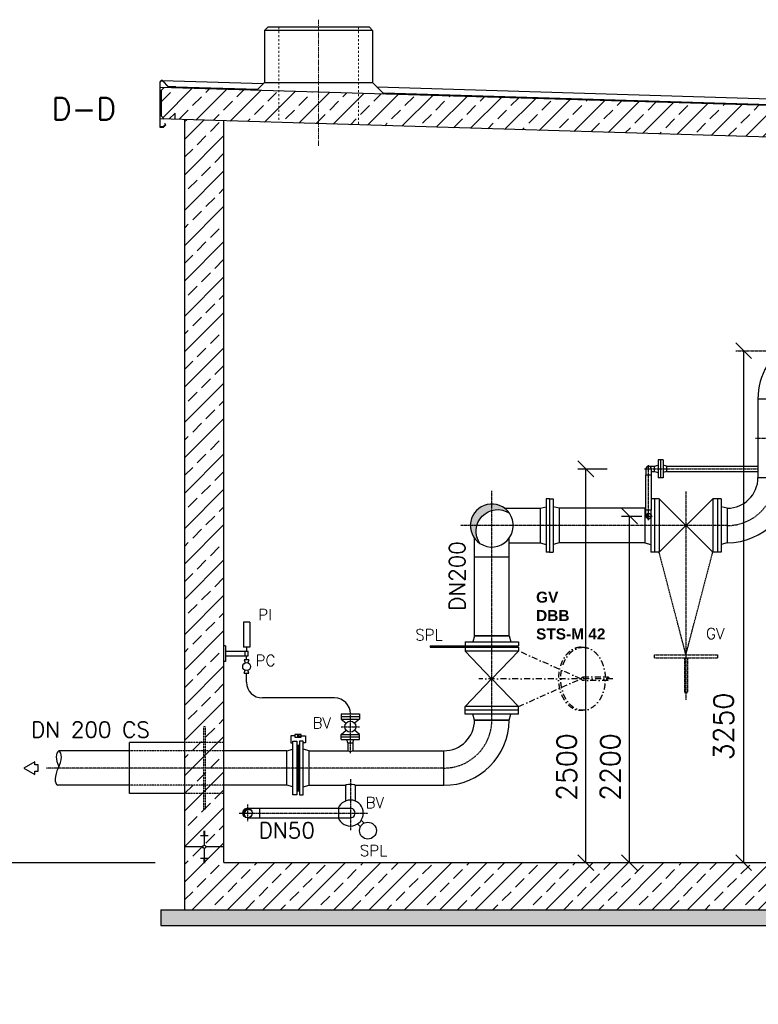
# Model space of a CAD drawing. Header units: millimetres. Extents: x -197187 to 231260338, y -45270 to 70505.
# Tile 76 of 85: x 82989 to 87677, y 2478 to 8730. Entities that reach past the tile are written whole.
import ezdxf

# ---------------------------------------------------------------- set-up
doc = ezdxf.new("R2010")
doc.units = ezdxf.units.MM
doc.header["$LTSCALE"] = 0.5
for name, pattern in [('DASHDOT', [1, 0.5, -0.25, 0, -0.25]), ('HIDDEN', [0.375, 0.25, -0.125]), ('JIS_02_1.0', [2, 1, -1]), ('MITTE2', [28.575, 19.05, -3.175, 3.175, -3.175])]:
    doc.linetypes.add(name, pattern=pattern)
for name, color, linetype in [('21', 7, 'Continuous'), ('4', 7, 'Continuous'), ('41', 7, 'Continuous'), ('42', 7, 'Continuous'), ('BEMAßUNG', 7, 'Continuous'), ('Beschriftung', 7, 'Continuous'), ('P-MU025ENTLÜ', 7, 'Continuous'), ('P-MU050ENTL', 7, 'Continuous'), ('P-MU150AUSL', 7, 'Continuous'), ('P-MU150EINL', 7, 'Continuous'), ('P-MU200AUSL', 7, 'Continuous'), ('P-MU200EINL', 7, 'Continuous')]:
    doc.layers.add(name, color=color, linetype=linetype)
doc.styles.add('ROMANS', font='ROMANS', dxfattribs={"height": 0.2})

# ---------------------------------------------------------------- blocks, each defined once
blk = doc.blocks.new('_Oblique')
at = {"color": 0, "linetype": 'ByBlock', "lineweight": -2}
blk.add_line((-0.5, -0.5), (0.5, 0.5), dxfattribs=at)

msp = doc.modelspace()

# ---------------------------------------------------------------- hatches: boundary and pattern name
at = {"lineweight": 5}
h = msp.add_hatch(dxfattribs=at)
h.set_pattern_fill('ANSI33', color=256, scale=25)
h.set_pattern_definition([(45, (128314.58, -19317.34), (-112.2532, 112.2532), []), (45, (128426.83, -19317.34), (-112.2532, 112.2532), [79.375, -39.6875])])
h.paths.add_polyline_path([(83886.261, 8280.693), (83906.252, 8300.093), (94915.721, 7969.809), (94935.712, 7949.209), (94935.712, 7788.471), (94915.721, 7769.071), (94885.78, 7769.969), (94845.78, 7811.169), (94845.78, 7771.169), (83906.252, 8099.355), (83886.261, 8119.955)])
h = msp.add_hatch(dxfattribs=at)
h.set_pattern_fill('ANSI33', color=256, scale=25)
h.set_pattern_definition([(45, (128314.79, -19369.34), (-112.2532, 112.2532), []), (45, (128427.04, -19369.34), (-112.2532, 112.2532), [79.375, -39.6875])])
h.paths.add_polyline_path([(94785.78, 7772.969), (94535.78, 7780.469), (94535.78, 3378.469), (88550.78, 3378.469), (88550.78, 3348.469), (88520.78, 3348.469), (88520.78, 2878.469), (88020.78, 2878.469), (88020.78, 3378.469), (84285.78, 3378.469), (84285.78, 8087.969), (84037.648, 8095.413), (84035.78, 3078.469), (87770.78, 3078.469), (87770.78, 2578.469), (88770.78, 2578.469), (88770.78, 3078.469), (94785.78, 3078.469)])
h = msp.add_hatch(color=256)
h.dxf.hatch_style = 1
h.paths.add_polyline_path([(86971.156, 5578.469), (86964.199, 5578.469, 0.41421356), (86981.049, 5561.619, -0.27186685)])
h.paths.add_polyline_path([(86981.049, 5595.319, 0.41421356), (86964.199, 5578.469), (86971.156, 5578.469, -0.27186685)])
h = msp.add_hatch(color=256)
h.dxf.hatch_style = 1
h.paths.add_polyline_path([(84750.032, 4183.339), (84759.404, 4177.928), (84759.404, 4188.749)])
h = msp.add_hatch(dxfattribs=at)
h.set_pattern_fill('NET3', color=256, angle=90)
h.set_pattern_definition([(90, (81341.4745, 48543.0863), (-3.175, 2e-16), []), (150, (81341.4745, 48543.0863), (-1.5875, -2.74963066), []), (210, (81341.4745, 48543.0863), (1.5875, -2.74963066), [])])
h.paths.add_polyline_path([(84747.78, 3978.469), (84747.78, 3833.603), (84764.78, 3833.603), (84764.78, 3978.469)])
h.paths.add_polyline_path([(84747.78, 4123.335), (84747.78, 3978.469), (84764.78, 3978.469), (84764.78, 4123.335)])
at = {"layer": 'Beschriftung', "lineweight": 5}
h = msp.add_hatch(dxfattribs=at)
h.set_pattern_fill('BETON_UNBEWEHRT', color=256, scale=200, angle=90, pattern_type=2)
h.set_pattern_definition([(135, (84035.78, 48240.51), (-35.35534, -35.35534), [25, -12.5])])
h.paths.add_polyline_path([(87770.78, 3078.469), (83885.78, 3078.469), (83885.78, 2978.469), (87770.78, 2978.469)])
h.paths.add_polyline_path([(88770.78, 2578.469), (87770.78, 2578.469), (87770.78, 2478.469), (88770.78, 2478.469)])
h.paths.add_polyline_path([(94935.78, 3078.469), (88770.78, 3078.469), (88770.78, 2978.469), (94935.78, 2978.469)])
at = {"layer": 'P-MU050ENTL', "linetype": 'Continuous', "ltscale": 10}
h = msp.add_hatch(dxfattribs=at)
h.set_pattern_fill('ANSI31', color=256, style=0)
h.set_pattern_definition([(45, (96076.40511, -11424.36843), (-0.08838834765, 0.08838834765), [])])
h.paths.add_polyline_path([(84435.78, 3723.069), (84435.78, 3714.307, -0.25950715), (84462.616, 3706.66, 0.28149238)])
h.paths.add_polyline_path([(84435.78, 3714.307), (84435.78, 3723.069, 0.41421356), (84405.63, 3692.919), (84414.392, 3692.919, -0.28494192)])
h.paths.add_polyline_path([(84414.392, 3692.919), (84405.63, 3692.919, 0.28149238), (84422.039, 3666.082, -0.25950715)])
at = {"layer": 'P-MU200EINL', "linetype": 'Continuous', "ltscale": 10}
h = msp.add_hatch(color=256, dxfattribs=at)
h.paths.add_polyline_path([(86097.367, 5597.086, 0.24392992), (85985.78, 5654.969), (85985.78, 5614.531, -0.21655423)])
h.paths.add_polyline_path([(85849.28, 5518.469), (85890.559, 5518.469, -0.26514265), (85985.78, 5614.531), (85985.78, 5654.969, 0.41421356)], flags=17)
h.paths.add_polyline_path([(85890.559, 5518.469), (85849.28, 5518.469, 0.25246547), (85910.791, 5404.412, -0.22267638)])

# ---------------------------------------------------------------- linework, layer by layer
at = {"linetype": 'MITTE2', "lineweight": 18, "ltscale": 3}
msp.add_line((84885.987, 7930.47), (84885.987, 8730.47), dxfattribs=at)
for p, q in [((84543.694, 8662.47), (84563.694, 8682.47)), ((84543.694, 8662.47), (84543.694, 8332.47)), ((85228.694, 8662.47), (84543.694, 8662.47)), ((85208.694, 8682.47), (84563.694, 8682.47)), ((85228.694, 8662.47), (85208.694, 8682.47)), ((85228.694, 8662.47), (85228.694, 8332.47)), ((83890.779, 8344.224), (84536.089, 8324.865)), ((84543.694, 8332.47), (84493.694, 8282.47)), ((84543.694, 8332.47), (85228.694, 8332.47)), ((85228.694, 8332.47), (85302.972, 8258.191)), ((94915.721, 7969.809), (83880.779, 8300.857)), ((83886.261, 8280.693), (83906.252, 8300.093)), ((83886.261, 8280.693), (83886.261, 8119.955)), ((84498.448, 8287.224), (83980.734, 8302.861)), ((83980.794, 8304.86), (84500.429, 8289.205)), ((85257.954, 8303.209), (96376.477, 7969.653)), ((85295.922, 8265.241), (96339.847, 7932.536)), ((96290.698, 7931.061), (85298.091, 8263.072)), ((83976.194, 8137.257), (83936.194, 8098.457)), ((83976.194, 8097.257), (83976.194, 8137.257)), ((94845.78, 7771.169), (83880.779, 8100.119)), ((83906.252, 8099.355), (83886.261, 8119.955)), ((84747.78, 4123.335), (84764.78, 4123.335)), ((84747.78, 3833.603), (84764.78, 3833.603)), ((84155.78, 3578.122), (84165.78, 3578.122)), ((84155.78, 3574.602), (84165.78, 3574.602)), ((84155.78, 3571.082), (84165.78, 3571.082)), ((84155.78, 3567.563), (84165.78, 3567.563)), ((84155.78, 3564.043), (84165.78, 3564.043)), ((84160.78, 3578.469), (84160.78, 3488.822)), ((84135.78, 3549.963), (84185.78, 3549.963)), ((84155.78, 3560.523), (84165.78, 3560.523)), ((84155.78, 3557.003), (84165.78, 3557.003)), ((84155.78, 3553.483), (84165.78, 3553.483)), ((84150.427, 3478.469), (84035.78, 3478.469)), ((84160.78, 3468.116), (84160.78, 3378.469)), ((84285.78, 3478.469), (84171.132, 3478.469)), ((84135.78, 3406.975), (84185.78, 3406.975)), ((84155.78, 3403.455), (84165.78, 3403.455)), ((84155.78, 3399.935), (84165.78, 3399.935)), ((84155.78, 3396.415), (84165.78, 3396.415)), ((84155.78, 3392.895), (84165.78, 3392.895)), ((84155.78, 3389.375), (84165.78, 3389.375)), ((84155.78, 3385.856), (84165.78, 3385.856)), ((84155.78, 3382.336), (84165.78, 3382.336)), ((84155.78, 3378.816), (84165.78, 3378.816)), ((83885.78, 3078.469), (87770.78, 3078.469)), ((83885.78, 3078.469), (83885.78, 2978.469)), ((83885.78, 2978.469), (87770.78, 2978.469))]:
    msp.add_line(p, q)
at = {"linetype": 'JIS_02_1.0', "lineweight": 18, "ltscale": 25}
for p, q in [((84633.694, 8682.47), (84633.694, 8077.532)), ((85138.694, 8682.47), (85138.694, 8062.382))]:
    msp.add_line(p, q, dxfattribs=at)
msp.add_lwpolyline([(83914.922, 8063.658), (83900.779, 8049.516), (83880.779, 8049.516), (83880.779, 8332.224, -0.67907867), (83898.059, 8339.08), (83930.757, 8304.36), (83980.734, 8302.861), (83980.794, 8304.86), (83931.645, 8306.334), (83899.515, 8340.451, 0.67907867), (83878.779, 8332.224), (83878.779, 8047.516), (83901.608, 8047.516), (83917.75, 8063.658), (83909.265, 8072.143), (83907.85, 8070.729)], format="xyb", close=True)
for points in [[(84776.528, 4174.348), (84776.528, 4192.33), (84736.032, 4192.33), (84736.032, 4174.348)], [(84723.78, 3808.469), (84723.78, 4148.469), (84747.78, 4148.469), (84747.78, 3808.469)], [(84750.032, 4183.339), (84759.404, 4177.928), (84759.404, 4188.749)], [(84788.78, 3808.469), (84788.78, 4148.469), (84764.78, 4148.469), (84764.78, 3808.469)]]:
    msp.add_lwpolyline(points, close=True)
for points in [[(84736.032, 4183.339), (84709.607, 4183.339), (84709.607, 4138.792), (84723.78, 4138.792)], [(84756.28, 4183.339), (84802.952, 4183.339), (84802.952, 4138.792), (84788.78, 4138.792)], [(84723.78, 3858.737), (84685.78, 3868.919), (84685.78, 4088.019), (84723.78, 4098.201)], [(84788.78, 3858.737), (84826.78, 3868.919), (84826.78, 4088.019), (84788.78, 4098.201)]]:
    msp.add_lwpolyline(points)
msp.add_circle((84160.78, 3478.469), 10.353)
at = {"layer": '21', "linetype": 'Continuous', "ltscale": 10}
for p, q in [((84035.78, 8095.469), (84035.78, 3078.469)), ((84429.5, 4523.569), (84429.5, 4580.419)), ((85876.23, 4283.469), (86095.33, 4283.469)), ((84285.78, 3378.469), (87990.78, 3378.469)), ((84035.78, 3078.469), (87270.78, 3078.469))]:
    msp.add_line(p, q, dxfattribs=at)
at = {"layer": '41', "linetype": 'Continuous', "ltscale": 10}
for p, q in [((84285.78, 3378.469), (84285.78, 8087.969)), ((84409.5, 4905.419), (84409.5, 4745.419)), ((84449.5, 4905.419), (84409.5, 4905.419)), ((84449.5, 4905.419), (84449.5, 4745.419)), ((84295.78, 4755.419), (84285.78, 4755.419)), ((84295.78, 4755.419), (84295.78, 4655.419)), ((84295.78, 4720.419), (84439.5, 4720.419)), ((84295.78, 4690.419), (84439.5, 4690.419)), ((84449.5, 4745.419), (84409.5, 4745.419)), ((84419.5, 4690.419), (84419.5, 4720.419)), ((84429.5, 4745.419), (84429.5, 4720.419)), ((84429.5, 4665.419), (84429.5, 4690.419)), ((84439.5, 4690.419), (84439.5, 4720.419)), ((84295.78, 4655.419), (84285.78, 4655.419)), ((84444.5, 4665.419), (84414.5, 4665.419)), ((84414.5, 4665.419), (84421.179, 4646.494)), ((84444.5, 4665.419), (84437.82, 4646.494)), ((84444.5, 4665.419), (84437.82, 4646.494)), ((84414.5, 4580.419), (84421.179, 4599.344)), ((84414.5, 4580.419), (84444.5, 4580.419)), ((84444.5, 4580.419), (84437.82, 4599.344)), ((84987.78, 4423.569), (84529.5, 4423.569)), ((85030.28, 4322.019), (85145.28, 4322.019)), ((85030.28, 4322.019), (85030.28, 4290.019)), ((85145.28, 4322.019), (85145.28, 4290.019)), ((85030.28, 4306.019), (85145.28, 4306.019)), ((85030.28, 4290.019), (85145.28, 4290.019)), ((85030.28, 4290.019), (85061.141, 4263.72)), ((85145.28, 4290.019), (85114.419, 4263.72)), ((85030.28, 4192.019), (85061.141, 4218.318)), ((85030.28, 4160.019), (85030.28, 4192.019)), ((85030.28, 4192.019), (85145.28, 4192.019)), ((85145.28, 4192.019), (85114.419, 4218.318)), ((85145.28, 4160.019), (85145.28, 4192.019)), ((85030.28, 4176.019), (85145.28, 4176.019)), ((85030.28, 4160.019), (85145.28, 4160.019)), ((85070.93, 4138.019), (85065.035, 4160.019)), ((85070.93, 4138.019), (85104.63, 4138.019)), ((85070.93, 4138.019), (85070.93, 4088.019)), ((85104.63, 4138.019), (85110.525, 4160.019)), ((85104.63, 4138.019), (85104.63, 4088.019))]:
    msp.add_line(p, q, dxfattribs=at)
at = {"layer": '41', "linetype": 'DASHDOT', "ltscale": 10}
for p, q in [((85087.78, 4073.199), (85087.78, 4322.019)), ((85030.28, 4241.019), (85145.28, 4241.019))]:
    msp.add_line(p, q, dxfattribs=at)
at = {"layer": '41', "linetype": 'Continuous', "ltscale": 10}
for centre, radius in [((84429.5, 4622.919), 25), ((85087.78, 4241.019), 35)]:
    msp.add_circle(centre, radius, dxfattribs=at)
for centre, start, end in [((84529.5, 4523.569), 180, 270), ((84987.78, 4323.569), 0, 90)]:
    msp.add_arc(centre, 100, start, end, dxfattribs=at)
msp.add_ellipse((85087.78, 4088.019), major_axis=(16.85, 0), ratio=0.1011454, start_param=3.14159265, end_param=6.28318531, dxfattribs=at)
at = {"layer": 'BEMAßUNG'}
for p, q in [((87583.997, 6628.424), (87583.997, 3378.469)), ((86883.997, 3378.469), (87571.497, 3378.469))]:
    msp.add_line(p, q, dxfattribs=at)
at = {"layer": 'BEMAßUNG', "linetype": 'Continuous', "ltscale": 10}
for p, q in [((86532.668, 5878.469), (86718.373, 5878.469)), ((86582.668, 3378.469), (86582.668, 5878.469)), ((86809.491, 5578.469), (86937.423, 5578.469)), ((86859.491, 3378.469), (86859.491, 5578.469)), ((82797.705, 3378.469), (83848.19, 3378.469))]:
    msp.add_line(p, q, dxfattribs=at)
msp.add_lwpolyline([(83016.431, 3978.469), (83085.713, 3938.469), (83085.713, 3958.469), (83105.713, 3958.469), (83105.713, 3998.469), (83085.713, 3998.469), (83085.713, 4018.469), (83016.431, 3978.469)], close=True, dxfattribs=at)
at = {"layer": 'P-MU025ENTLÜ', "linetype": 'DASHDOT', "ltscale": 10}
for p, q in [((86955.975, 5878.469), (87675.23, 5878.469)), ((86981.049, 5553.395), (86981.049, 5903.543)), ((86955.975, 5578.469), (87006.123, 5578.469))]:
    msp.add_line(p, q, dxfattribs=at)
at = {"layer": 'P-MU025ENTLÜ', "linetype": 'Continuous', "ltscale": 10}
for p, q in [((86964.199, 5878.469), (86964.199, 5840.469)), ((86981.049, 5895.319), (87019.049, 5895.319)), ((86997.899, 5878.469), (86997.899, 5840.469)), ((87019.049, 5895.319), (87041.049, 5901.214)), ((87019.049, 5861.619), (87019.049, 5895.319)), ((87019.049, 5861.619), (87019.049, 5895.319)), ((87041.049, 5935.969), (87041.049, 5820.969)), ((87073.049, 5935.969), (87041.049, 5935.969)), ((87057.049, 5935.969), (87057.049, 5820.969)), ((87073.049, 5935.969), (87073.049, 5820.969)), ((87095.049, 5895.319), (87073.049, 5901.214)), ((87095.049, 5895.319), (87095.049, 5861.619)), ((87095.049, 5895.319), (87675.23, 5895.319)), ((86964.199, 5840.469), (86997.899, 5840.469)), ((86997.899, 5861.619), (87019.049, 5861.619)), ((87019.049, 5861.619), (87041.049, 5855.724)), ((87073.049, 5820.969), (87041.049, 5820.969)), ((87095.049, 5861.619), (87073.049, 5855.724)), ((87095.049, 5861.619), (87675.23, 5861.619)), ((86997.899, 5616.469), (86964.199, 5616.469)), ((86964.199, 5578.469), (86964.199, 5616.469)), ((86997.899, 5578.469), (86997.899, 5616.469))]:
    msp.add_line(p, q, dxfattribs=at)
msp.add_lwpolyline([(86964.199, 5840.469), (86997.899, 5840.469), (86997.899, 5616.469), (86964.199, 5616.469)], close=True, dxfattribs=at)
msp.add_circle((86981.049, 5578.469), 16.85, dxfattribs=at)
for centre, radius, start, end in [((86981.049, 5878.469), 16.85, 0, 180), ((86981.049, 5578.469), 16.85, 180, 0), ((86990.452, 5578.469), 19.296, 119.1631074, 240.8368926)]:
    msp.add_arc(centre, radius, start, end, dxfattribs=at)
at = {"layer": 'P-MU050ENTL', "linetype": 'DASHDOT', "ltscale": 10}
for p, q in [((87659.943, 6073.447), (88084.78, 6073.447)), ((85087.78, 3907.977), (85087.78, 3584.512)), ((84382.368, 3692.919), (85198.37, 3692.919)), ((84435.78, 3746.331), (84435.78, 3639.507))]:
    msp.add_line(p, q, dxfattribs=at)
at = {"layer": 'P-MU050ENTL', "linetype": 'Continuous', "ltscale": 10}
for p, q in [((85057.63, 3868.919), (85057.63, 3769.712)), ((85117.93, 3868.919), (85117.93, 3769.712)), ((84435.78, 3723.069), (85011.78, 3723.069)), ((84511.78, 3723.069), (84511.78, 3662.769)), ((85011.78, 3723.069), (85011.78, 3662.769)), ((85011.78, 3723.069), (85087.78, 3723.069)), ((84435.78, 3662.769), (85011.78, 3662.769)), ((85011.78, 3662.769), (85087.78, 3662.769)), ((85157.163, 3648.285), (85176.128, 3629.32)), ((85132.414, 3623.536), (85151.379, 3604.571))]:
    msp.add_line(p, q, dxfattribs=at)
for centre, radius in [((84435.78, 3692.919), 30.15), ((85199.503, 3581.196), 53.5)]:
    msp.add_circle(centre, radius, dxfattribs=at)
for centre, radius, start, end in [((85087.78, 3692.919), 82.5, 201.4355589, 158.5644411), ((84442.328, 3686.371), 28.693, 45, 225), ((85087.78, 3692.919), 30.15, 269.9999167, 90.0000833), ((85087.78, 3692.919), 30.15, 357.4634278, 0.3400389)]:
    msp.add_arc(centre, radius, start, end, dxfattribs=at)
at = {"layer": 'P-MU200AUSL', "linetype": 'HIDDEN', "ltscale": 10}
for p, q in [((84155.78, 4240.419), (84155.78, 3716.519)), ((84165.78, 4240.419), (84155.78, 4240.419)), ((84165.78, 4240.419), (84165.78, 3716.519)), ((84285.78, 4140.419), (84035.78, 4140.419)), ((84285.78, 3816.519), (84035.78, 3816.519)), ((84165.78, 3716.519), (84155.78, 3716.519))]:
    msp.add_line(p, q, dxfattribs=at)
at = {"layer": 'P-MU200AUSL', "ltscale": 100}
for p, q in [((84035.78, 4140.419), (83685.78, 4140.419)), ((83685.78, 3816.519), (83685.78, 4140.419)), ((84035.78, 3816.519), (83685.78, 3816.519))]:
    msp.add_line(p, q, dxfattribs=at)
at = {"layer": 'P-MU200EINL', "linetype": 'DASHDOT', "ltscale": 10}
for p, q in [((87533.997, 6628.424), (88833.121, 6628.424)), ((85985.78, 4283.469), (85985.78, 5740.023)), ((87217.78, 5734.631), (87217.78, 4412.593)), ((87479.78, 5518.469), (85786.08, 5518.469)), ((87217.78, 4698.469), (87047.78, 5348.469)), ((87217.78, 4698.469), (87387.78, 5348.469)), ((87017.78, 4698.469), (87417.78, 4698.469)), ((87017.78, 4678.469), (87417.78, 4678.469)), ((87207.78, 4678.469), (87207.78, 4458.469)), ((87227.78, 4678.469), (87227.78, 4458.469)), ((85680.78, 3978.469), (83157.612, 3978.469))]:
    msp.add_line(p, q, dxfattribs=at)
at = {"layer": 'P-MU200EINL', "linetype": 'Continuous', "ltscale": 10}
for p, q in [((87675.23, 6323.424), (87894.33, 6323.424)), ((87675.23, 6323.424), (87675.23, 5823.469)), ((87675.23, 5823.469), (87894.33, 5823.469)), ((86067.211, 5628.019), (86291.78, 5628.019)), ((86291.78, 5628.019), (86329.78, 5638.201)), ((86291.78, 5628.019), (86291.78, 5408.919)), ((86352.78, 5688.469), (86329.78, 5688.469)), ((86329.78, 5688.469), (86329.78, 5348.469)), ((86352.78, 5688.469), (86352.78, 5348.469)), ((86352.78, 5688.469), (86375.78, 5688.469)), ((86352.78, 5688.469), (86352.78, 5348.469)), ((86375.78, 5688.469), (86375.78, 5348.469)), ((86413.78, 5628.019), (86375.78, 5638.201)), ((86413.78, 5628.019), (86413.78, 5408.919)), ((86956.78, 5628.019), (86964.199, 5630.007)), ((86956.78, 5628.019), (86956.78, 5408.919)), ((87047.78, 5688.469), (86997.899, 5688.469)), ((87017.78, 5688.469), (87017.78, 5348.469)), ((87047.78, 5688.469), (87047.78, 5348.469)), ((87387.78, 5348.469), (87047.78, 5688.469)), ((87387.78, 5688.469), (87047.78, 5348.469)), ((87441.78, 5688.469), (87387.78, 5688.469)), ((87387.78, 5688.469), (87387.78, 5348.469)), ((87417.78, 5688.469), (87417.78, 5348.469)), ((87441.78, 5688.469), (87441.78, 5348.469)), ((87479.78, 5628.019), (87441.78, 5638.201)), ((87479.78, 5628.019), (87479.78, 5408.919)), ((86994.78, 5568.703), (86994.78, 5348.469)), ((85876.23, 4817.469), (85876.23, 5437.038)), ((86095.33, 4817.469), (86095.33, 5437.038)), ((86095.33, 5408.919), (86291.78, 5408.919)), ((86291.78, 5408.919), (86329.78, 5398.737)), ((86413.78, 5408.919), (86375.78, 5398.737)), ((86956.78, 5408.919), (86994.78, 5398.737)), ((87479.78, 5408.919), (87441.78, 5398.737)), ((86095.33, 5318.469), (85876.23, 5318.469)), ((86352.78, 5348.469), (86329.78, 5348.469)), ((86352.78, 5348.469), (86375.78, 5348.469)), ((87047.78, 5348.469), (86994.78, 5348.469)), ((87441.78, 5348.469), (87387.78, 5348.469)), ((85876.23, 4817.469), (85866.048, 4779.469)), ((85876.23, 4817.469), (86095.33, 4817.469)), ((86095.33, 4817.469), (85876.23, 4817.469)), ((86095.33, 4817.469), (86105.512, 4779.469)), ((85593.945, 4755.469), (86155.78, 4755.469)), ((85593.945, 4755.469), (85593.945, 4745.469)), ((85815.78, 4779.469), (86155.78, 4779.469)), ((85815.78, 4779.469), (85815.78, 4755.469)), ((86133.28, 4755.469), (86133.28, 4745.469)), ((86155.78, 4779.469), (86155.78, 4755.469)), ((85593.945, 4745.469), (86155.78, 4745.469)), ((85815.78, 4745.469), (85815.78, 4721.469)), ((86155.78, 4721.469), (85815.78, 4721.469)), ((85815.78, 4721.469), (85984.795, 4545.469)), ((85986.765, 4545.469), (86155.78, 4721.469)), ((86155.78, 4745.469), (86155.78, 4721.469)), ((87017.78, 4678.469), (87017.78, 4698.469)), ((87417.78, 4698.469), (87417.78, 4678.469)), ((85984.795, 4545.469), (85815.78, 4369.469)), ((86155.78, 4369.469), (85986.765, 4545.469)), ((87207.78, 4458.469), (87227.78, 4458.469)), ((85815.78, 4345.469), (85815.78, 4369.469)), ((86155.78, 4369.469), (85815.78, 4369.469)), ((86155.78, 4345.469), (85815.78, 4345.469)), ((85815.78, 4321.469), (85815.78, 4345.469)), ((86155.78, 4321.469), (85815.78, 4321.469)), ((85876.23, 4283.469), (85866.048, 4321.469)), ((86095.33, 4283.469), (86105.512, 4321.469)), ((86155.78, 4345.469), (86155.78, 4369.469)), ((86155.78, 4321.469), (86155.78, 4345.469)), ((86095.33, 4283.469), (85876.23, 4283.469)), ((83685.78, 4088.019), (83237.089, 4088.019)), ((84685.78, 4088.019), (84285.78, 4088.019)), ((84826.78, 4088.019), (85070.93, 4088.019)), ((84826.78, 3868.919), (84826.78, 4088.019)), ((85104.63, 4088.019), (85680.78, 4088.019)), ((85680.78, 3868.919), (85680.78, 4088.019)), ((83685.78, 3868.919), (83230.265, 3868.919)), ((84685.78, 3868.919), (84285.78, 3868.919)), ((84826.78, 3868.919), (85057.63, 3868.919)), ((85117.93, 3868.919), (85680.78, 3868.919))]:
    msp.add_line(p, q, dxfattribs=at)
at = {"layer": 'P-MU200EINL', "linetype": 'Continuous'}
for p, q in [((86956.78, 5628.019), (86413.78, 5628.019)), ((86956.78, 5408.919), (86413.78, 5408.919))]:
    msp.add_line(p, q, dxfattribs=at)
at = {"layer": 'P-MU200EINL', "linetype": 'DASHDOT', "ltscale": 150}
for p, q in [((86550.371, 4545.469), (86155.78, 4721.469)), ((86550.371, 4745.469), (86564.514, 4745.469)), ((86754.063, 4545.469), (85902.744, 4545.469)), ((86155.78, 4369.469), (86550.371, 4545.469)), ((86564.514, 4556.961), (86723.613, 4556.961)), ((86723.613, 4533.977), (86564.514, 4533.977)), ((86550.371, 4345.469), (86564.514, 4345.469))]:
    msp.add_line(p, q, dxfattribs=at)
at = {"layer": 'P-MU200EINL', "linetype": 'HIDDEN', "ltscale": 10}
for p, q in [((84285.78, 4088.019), (83685.78, 4088.019)), ((84285.78, 3868.919), (83685.78, 3868.919))]:
    msp.add_line(p, q, dxfattribs=at)
at = {"layer": 'P-MU200EINL', "linetype": 'Continuous', "ltscale": 10}
msp.add_lwpolyline([(86097.367, 5597.086, 1.20782908), (85910.791, 5404.412, -0.82793172), (86097.367, 5597.086)], format="xyb", dxfattribs=at)
for centre, radius, start, end in [((88089.78, 6323.424), 414.55, 149.4338556, 180), ((87479.78, 5823.469), 195.45, 270, 0), ((87479.78, 5823.469), 414.55, 270, 0), ((85985.78, 5518.469), 136.5, 236.6764694, 35.1662111), ((85680.78, 4283.469), 195.45, 270, 0), ((85680.78, 4283.469), 414.55, 270, 0)]:
    msp.add_arc(centre, radius, start, end, dxfattribs=at)
at = {"layer": 'P-MU200EINL', "linetype": 'DASHDOT', "ltscale": 10}
for centre in [(87479.78, 5823.469), (85680.78, 4283.469)]:
    msp.add_arc(centre, 305, 270, 0, dxfattribs=at)
at = {"layer": 'P-MU200EINL', "linetype": 'DASHDOT', "ltscale": 150}
msp.add_ellipse((86550.371, 4545.469), major_axis=(0, 200), ratio=0.70710678, start_param=0, end_param=3.14159265, dxfattribs=at)
for centre, major_axis in [((86564.514, 4545.469), (0, 200)), ((86564.514, 4545.469), (0, -11.492)), ((86723.613, 4545.469), (0, -11.492))]:
    msp.add_ellipse(centre, major_axis=major_axis, ratio=0.70710678, dxfattribs=at)
at = {"layer": 'P-MU200EINL', "linetype": 'Continuous', "ltscale": 10}
for centre, major_axis, ratio, start_param, end_param in [((83282.468, 3999.728), (-45.153, 88.176), 0.47209395, 0, 1.48959212), ((83192.163, 3999.728), (45.153, 88.176), 0.47209395, 4.71238898, 6.28318531), ((83275.418, 3957.095), (-45.153, -88.176), 0.47209395, 4.71238898, 6.28318531), ((85087.78, 3868.919), (30.15, 0), 0.18529353, 0, 3.14159265)]:
    msp.add_ellipse(centre, major_axis=major_axis, ratio=ratio, start_param=start_param, end_param=end_param, dxfattribs=at)

# ---------------------------------------------------------------- block references
at = {"layer": 'BEMAßUNG', "xscale": 100, "yscale": 100, "zscale": 100}
for p, rotation in [((87583.997, 6628.424), 90), ((87583.997, 3378.469), 270)]:
    msp.add_blockref('_Oblique', p, dxfattribs=dict(at, rotation=rotation))
at = {"layer": 'BEMAßUNG', "linetype": 'Continuous', "ltscale": 10, "xscale": 100, "yscale": 100, "zscale": 100}
for p, rotation in [((86582.668, 5878.469), 90), ((86859.491, 5578.469), 90), ((86582.668, 3378.469), 270), ((86859.491, 3378.469), 270)]:
    msp.add_blockref('_Oblique', p, dxfattribs=dict(at, rotation=rotation))

# ---------------------------------------------------------------- texts
at = {"layer": '4', "linetype": 'Continuous', "ltscale": 10, "style": 'ROMANS'}
msp.add_text('D-D', height=140, dxfattribs=at).set_placement((83193.165, 8094.819))
at = {"layer": '42', "linetype": 'Continuous', "ltscale": 10, "style": 'ROMANS'}
for s, p in [('PI', (84503.327, 4917.103)), ('PC', (84486.68, 4626.533)), ('BV', (84847.774, 4230.249))]:
    msp.add_text(s, height=70, dxfattribs=at).set_placement(p)
at = {"layer": 'BEMAßUNG', "linetype": 'Continuous', "ltscale": 10, "char_height": 125, "attachment_point": 5, "rotation": 90, "style": 'ROMANS'}
for s, insert in [('\\A1;3250', (87456.637, 4242.736)), ('\\A1;2500', (86460.932, 3984.583)), ('\\A1;2200', (86737.755, 3984.583))]:
    msp.add_mtext(s, dxfattribs=dict(at, insert=insert))
at = {"layer": 'P-MU050ENTL', "linetype": 'Continuous', "ltscale": 10, "style": 'ROMANS'}
msp.add_text('BV', height=70, dxfattribs=at).set_placement((85185.051, 3724.113))
at = {"layer": 'P-MU150AUSL', "linetype": 'Continuous', "ltscale": 10, "style": 'ROMANS'}
for s, p in [('DN 200 CS', (83061.165, 4172.915)), ('DN50', (84506.671, 3532.507))]:
    msp.add_text(s, height=100, dxfattribs=at).set_placement(p)
at = {"layer": 'P-MU150EINL', "linetype": 'Continuous', "ltscale": 10, "style": 'ROMANS'}
msp.add_text('DN200', height=100, rotation=90, dxfattribs=at).set_placement((85815.914, 4977.043))
at = {"layer": 'P-MU200EINL', "linetype": 'Continuous', "ltscale": 10, "style": 'ROMANS'}
for s, p in [('SPL', (85499.908, 4789.543)), ('GV', (87345.758, 4797.738)), ('SPL', (85147.981, 3419.99))]:
    msp.add_text(s, height=70, dxfattribs=at).set_placement(p)
at = {"layer": 'P-MU200EINL', "linetype": 'Continuous', "ltscale": 10, "insert": (86266.86, 5098.652), "char_height": 70, "width": 491.56785, "attachment_point": 1, "style": 'ROMANS'}
msp.add_mtext('{\\fArial|b1|i0|c0|p34;GV\\PDBB\\PSTS-M 42}', dxfattribs=at)

doc.saveas('drawing.dxf')
